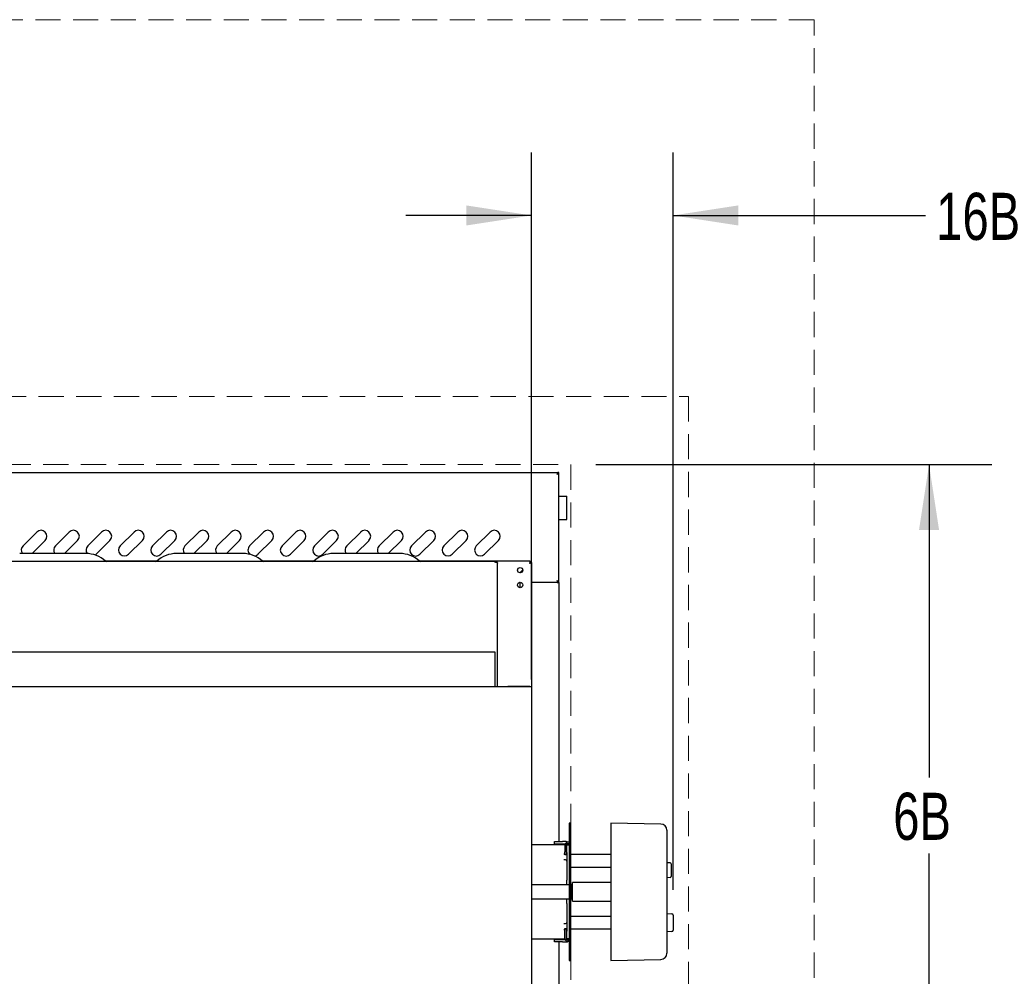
# Model space of a CAD drawing. Header units: inches. Extents: x 33 to 537, y 23 to 447.
# Tile 42 of 68: x 91 to 122, y 109 to 139. Entities that reach past the tile are written whole.
import ezdxf

# ---------------------------------------------------------------- set-up
doc = ezdxf.new("R2010")
doc.units = ezdxf.units.IN
doc.header["$LTSCALE"] = 16
doc.header["$MEASUREMENT"] = 0
doc.linetypes.add('HIDDEN', pattern=[0.075, 0.05, -0.025])
doc.layers.add('FORMAT', color=7, linetype='Continuous')
doc.styles.add('SLDTEXTSTYLE0', font='TXT', dxfattribs={"width": 0.75})
doc.dimstyles.new('SLDDIMSTYLE0', dxfattribs={"dimtxt": 1.5, "dimasz": 2.08, "dimexe": 0, "dimexo": 0.0625, "dimgap": 0.375, "dimtad": 0, "dimtih": 1, "dimtoh": 1, "dimdec": 0, "dimrnd": 1e-09, "dimzin": 12, "dimdsep": 46, "dimlunit": 5, "dimtxsty": 'SLDTEXTSTYLE0', "dimsah": 1, "dimcen": 0.09, "dimadec": 0, "dimazin": 3, "dimtfac": 1, "dimtdec": 0, "dimtofl": 0, "dimtmove": 0, "dimatfit": 3, "dimfxl": 0, "dimfrac": 2, "dimtolj": 1, "dimtzin": 12, "dimarcsym": 0})
doc.dimstyles.new('SLDDIMSTYLE1', dxfattribs={"dimtxt": 1.5, "dimasz": 2.08, "dimexe": 0, "dimexo": 0.0625, "dimgap": 0.375, "dimtad": 0, "dimtih": 1, "dimtoh": 1, "dimdec": 0, "dimrnd": 1e-09, "dimzin": 12, "dimdsep": 46, "dimlunit": 5, "dimtxsty": 'SLDTEXTSTYLE0', "dimsah": 1, "dimcen": 0.09, "dimadec": 0, "dimazin": 3, "dimtfac": 1, "dimtdec": 0, "dimtmove": 0, "dimatfit": 0, "dimfxl": 0, "dimfrac": 2, "dimtolj": 1, "dimtzin": 12, "dimarcsym": 0})

# ---------------------------------------------------------------- blocks, each defined once
blk = doc.blocks.new('_D_7')
at = {"layer": 'FORMAT'}
for p, q in [((109.24, 125.315), (121.853, 125.315)), ((119.853, 125.315), (119.853, 115.358)), ((119.853, 102.977), (119.853, 112.933))]:
    blk.add_line(p, q, dxfattribs=at)
for points in [[(119.853, 125.315), (119.533, 123.235), (120.173, 123.235)], [(119.853, 102.977), (120.173, 105.057), (119.533, 105.057)]]:
    blk.add_solid(points, dxfattribs=at)
at = {"layer": 'FORMAT', "insert": (118.712, 114.867), "char_height": 1.5, "attachment_point": 1, "style": 'SLDTEXTSTYLE0'}
blk.add_mtext('6B', dxfattribs=at)
blk = doc.blocks.new('_D_10')
at = {"layer": 'FORMAT'}
for p, q in [((107.19, 118.479), (107.19, 135.251)), ((111.701, 111.772), (111.701, 135.251)), ((107.19, 133.251), (103.19, 133.251)), ((111.701, 133.251), (119.738, 133.251))]:
    blk.add_line(p, q, dxfattribs=at)
for points in [[(107.19, 133.251), (105.11, 133.571), (105.11, 132.931)], [(111.701, 133.251), (113.781, 132.931), (113.781, 133.571)]]:
    blk.add_solid(points, dxfattribs=at)
at = {"layer": 'FORMAT', "insert": (120.08, 133.972), "char_height": 1.5, "attachment_point": 1, "style": 'SLDTEXTSTYLE0'}
blk.add_mtext('16B', dxfattribs=at)
blk = doc.blocks.new('SW_NOTE_0_5')
at = {"layer": 'FORMAT', "color": 0, "insert": (0, -0.696), "char_height": 1.5, "attachment_point": 1, "style": 'SLDTEXTSTYLE0'}
blk.add_mtext('NON-COMBUSTIBLE CONSTRUCTION', dxfattribs=at)

msp = doc.modelspace()

# ---------------------------------------------------------------- linework, layer by layer
at = {"color": 7, "linetype": 'Continuous', "lineweight": 25}
for p, q in [((60.858, 125.065), (108.022, 125.065)), ((108.022, 125.065), (108.022, 125.041)), ((108.065, 125.065), (108.027, 125.065)), ((108.065, 121.565), (108.065, 125.065)), ((108.065, 124.315), (108.245, 124.315)), ((108.245, 124.315), (108.315, 124.315)), ((108.315, 123.565), (108.315, 124.315)), ((108.065, 123.565), (108.245, 123.565)), ((108.245, 123.565), (108.315, 123.565)), ((90.995, 122.726), (91.437, 123.168)), ((92.026, 122.726), (92.468, 123.168)), ((93.058, 122.726), (93.5, 123.168)), ((94.089, 122.726), (94.531, 123.168)), ((95.12, 122.726), (95.562, 123.168)), ((96.151, 122.726), (96.593, 123.168)), ((97.183, 122.726), (97.625, 123.168)), ((98.214, 122.726), (98.656, 123.168)), ((99.245, 122.726), (99.687, 123.168)), ((100.276, 122.726), (100.718, 123.168)), ((101.308, 122.726), (101.75, 123.168)), ((102.339, 122.726), (102.781, 123.168)), ((103.37, 122.726), (103.812, 123.168)), ((104.401, 122.726), (104.843, 123.168)), ((105.433, 122.726), (105.875, 123.168)), ((91.702, 122.903), (91.284, 122.485)), ((92.734, 122.903), (92.315, 122.485)), ((93.765, 122.903), (93.323, 122.461)), ((94.796, 122.903), (94.354, 122.461)), ((95.827, 122.903), (95.385, 122.461)), ((96.859, 122.903), (96.44, 122.485)), ((97.89, 122.903), (97.471, 122.485)), ((98.921, 122.903), (98.479, 122.461)), ((99.952, 122.903), (99.51, 122.461)), ((100.984, 122.903), (100.542, 122.461)), ((102.015, 122.903), (101.596, 122.485)), ((103.046, 122.903), (102.628, 122.485)), ((104.077, 122.903), (103.635, 122.461)), ((105.109, 122.903), (104.667, 122.461)), ((106.14, 122.903), (105.698, 122.461)), ((92.992, 122.485), (90.889, 122.485)), ((93.323, 122.461), (93.292, 122.436)), ((97.992, 122.485), (95.889, 122.485)), ((102.992, 122.485), (100.889, 122.485)), ((106.027, 122.235), (62.853, 122.235)), ((95.245, 122.238), (93.635, 122.238)), ((100.245, 122.238), (98.635, 122.238)), ((107.149, 122.238), (103.635, 122.238)), ((106.027, 122.212), (106.027, 122.235)), ((106.047, 122.235), (106.027, 122.235)), ((106.047, 122.212), (106.027, 122.212)), ((106.047, 122.212), (106.047, 122.235)), ((106.105, 118.241), (106.105, 122.177)), ((107.149, 122.238), (107.149, 122.2)), ((107.19, 122.197), (107.152, 122.197)), ((107.19, 122.197), (107.19, 118.256)), ((106.82, 121.871), (106.913, 121.965)), ((106.914, 121.958), (106.826, 121.871)), ((106.815, 121.565), (106.804, 121.565)), ((106.815, 121.567), (106.815, 121.4)), ((108.007, 121.565), (107.19, 121.565)), ((108.007, 121.565), (108.065, 121.565)), ((108.022, 121.565), (108.022, 121.591)), ((108.065, 121.565), (108.027, 121.565)), ((108.065, 121.565), (108.065, 113.312)), ((106.034, 119.348), (62.847, 119.348)), ((106.034, 119.29), (106.034, 119.348)), ((106.034, 118.241), (106.034, 119.29)), ((107.138, 118.241), (61.742, 118.241)), ((106.44, 118.257), (107.118, 118.257)), ((106.44, 118.257), (106.44, 118.257)), ((106.44, 118.257), (107.118, 118.257)), ((106.44, 118.241), (106.44, 118.257)), ((107.138, 118.256), (107.138, 118.226)), ((107.138, 118.256), (107.19, 118.256)), ((107.19, 118.256), (107.19, 117.679)), ((107.19, 117.679), (107.19, 115.788)), ((107.19, 115.788), (107.19, 100.086)), ((108.433, 113.899), (108.394, 113.899)), ((108.394, 113.899), (108.394, 113.859)), ((108.394, 113.859), (108.394, 113.442)), ((108.433, 113.899), (108.433, 113.859)), ((108.433, 113.859), (108.433, 113.442)), ((111.311, 113.872), (109.713, 113.899)), ((109.713, 113.899), (109.713, 113.859)), ((109.713, 113.859), (109.713, 113.442)), ((111.504, 113.675), (111.504, 113.635)), ((111.504, 113.635), (111.504, 113.377)), ((108.256, 113.214), (107.19, 113.214)), ((107.925, 113.234), (107.925, 113.312)), ((107.925, 113.312), (108.175, 113.312)), ((108.175, 113.234), (107.925, 113.234)), ((108.065, 113.234), (108.065, 113.214)), ((108.296, 113.312), (108.175, 113.312)), ((108.26, 113.234), (108.175, 113.234)), ((108.316, 113.214), (108.296, 113.214)), ((108.296, 113.214), (108.296, 113.214)), ((108.316, 113.214), (108.394, 113.214)), ((108.316, 112.964), (108.316, 113.214)), ((108.394, 113.289), (108.335, 113.289)), ((108.335, 113.25), (108.394, 113.25)), ((108.394, 113.442), (108.394, 109.987)), ((108.433, 113.442), (108.433, 109.987)), ((109.713, 113.442), (109.713, 109.987)), ((111.504, 113.377), (111.504, 110.052)), ((108.216, 112.925), (108.256, 112.925)), ((108.256, 113.21), (108.256, 112.984)), ((108.256, 112.886), (108.256, 112.984)), ((108.295, 112.984), (108.295, 113.21)), ((108.295, 112.984), (108.295, 112.886)), ((108.316, 112.964), (108.316, 112.084)), ((108.278, 112.728), (108.216, 112.728)), ((108.295, 112.886), (108.256, 112.886)), ((109.713, 112.896), (108.433, 112.896)), ((111.504, 112.649), (111.606, 112.641)), ((111.642, 112.601), (111.642, 112.485)), ((108.433, 112.502), (109.713, 112.502)), ((111.642, 112.485), (111.642, 112.321)), ((111.642, 112.321), (111.642, 112.205)), ((108.316, 112.023), (108.316, 112.084)), ((108.316, 111.939), (108.316, 112.023)), ((109.713, 112.01), (108.492, 112.01)), ((108.492, 111.419), (108.492, 112.01)), ((111.606, 112.166), (111.504, 112.157)), ((108.394, 111.939), (107.19, 111.939)), ((108.482, 111.939), (108.433, 111.939)), ((108.492, 111.929), (108.482, 111.939)), ((108.482, 111.489), (108.482, 111.939)), ((107.19, 111.489), (108.394, 111.489)), ((108.316, 111.406), (108.316, 111.489)), ((108.316, 111.345), (108.316, 111.406)), ((108.316, 111.345), (108.316, 110.464)), ((108.433, 111.489), (108.482, 111.489)), ((108.482, 111.489), (108.492, 111.499)), ((108.492, 111.419), (109.713, 111.419)), ((111.504, 111.025), (111.665, 111.011)), ((109.713, 110.927), (108.433, 110.927)), ((111.701, 110.972), (111.701, 110.488)), ((108.216, 110.701), (108.278, 110.701)), ((108.256, 110.504), (108.216, 110.504)), ((108.256, 110.543), (108.295, 110.543)), ((108.256, 110.445), (108.256, 110.543)), ((108.256, 110.218), (108.256, 110.445)), ((108.295, 110.543), (108.295, 110.445)), ((108.295, 110.445), (108.295, 110.218)), ((108.316, 110.214), (108.316, 110.464)), ((108.433, 110.533), (109.713, 110.533)), ((111.665, 110.449), (111.504, 110.435)), ((107.19, 110.214), (108.256, 110.214)), ((107.925, 110.116), (107.925, 110.194)), ((107.925, 110.194), (108.175, 110.194)), ((108.175, 110.116), (107.925, 110.116)), ((108.065, 110.214), (108.065, 110.194)), ((108.065, 110.116), (108.065, 102.163)), ((108.175, 110.194), (108.26, 110.194)), ((108.175, 110.116), (108.296, 110.116)), ((108.296, 110.214), (108.316, 110.214)), ((108.296, 110.214), (108.296, 110.214)), ((108.394, 110.214), (108.316, 110.214)), ((108.335, 110.179), (108.394, 110.179)), ((108.394, 110.14), (108.335, 110.14)), ((108.394, 109.987), (108.394, 109.57)), ((108.433, 109.987), (108.433, 109.57)), ((109.713, 109.987), (109.713, 109.57)), ((111.504, 110.052), (111.504, 109.794)), ((111.504, 109.794), (111.504, 109.754)), ((108.394, 109.57), (108.394, 109.529)), ((108.394, 109.529), (108.433, 109.529)), ((108.433, 109.57), (108.433, 109.529)), ((109.713, 109.57), (109.713, 109.529)), ((109.713, 109.529), (111.311, 109.557))]:
    msp.add_line(p, q, dxfattribs=at)
at = {"color": 7, "linetype": 'Continuous', "lineweight": 25, "flags": 128}
for points in [[(106.047, 122.212), (106.059, 122.212), (106.07, 122.21), (106.08, 122.206), (106.088, 122.202), (106.096, 122.197), (106.101, 122.19), (106.104, 122.184), (106.105, 122.177)], [(107.118, 118.257), (107.132, 118.256), (107.138, 118.254)], [(107.138, 118.254), (107.132, 118.256), (107.118, 118.257)], [(108.394, 113.214), (108.392, 113.234), (108.387, 113.25)], [(108.387, 110.179), (108.392, 110.195), (108.394, 110.214)]]:
    msp.add_lwpolyline(points, dxfattribs=at)
at = {"color": 7, "linetype": 'Continuous', "lineweight": 25}
for centre in [(106.829, 121.956), (106.829, 121.483)]:
    msp.add_circle(centre, 0.085, dxfattribs=at)
for centre, radius, start, end in [((91.57, 123.036), 0.188, 315, 135), ((92.601, 123.036), 0.188, 315, 135), ((93.632, 123.036), 0.188, 315, 135), ((94.664, 123.036), 0.188, 315, 135), ((95.695, 123.036), 0.188, 315, 135), ((96.726, 123.036), 0.188, 315, 135), ((97.757, 123.036), 0.188, 315, 135), ((98.789, 123.036), 0.188, 315, 135), ((99.82, 123.036), 0.188, 315, 135), ((100.851, 123.036), 0.188, 315, 135), ((101.882, 123.036), 0.188, 315, 135), ((102.914, 123.036), 0.188, 315, 135), ((103.945, 123.036), 0.188, 315, 135), ((104.976, 123.036), 0.188, 315, 135), ((106.007, 123.036), 0.188, 315, 135), ((91.128, 122.594), 0.188, 135, 215.6051), ((92.159, 122.594), 0.188, 135, 215.6051), ((93.19, 122.594), 0.187, 135, 216.0429), ((94.222, 122.594), 0.187, 135, 315), ((95.253, 122.594), 0.188, 135, 315), ((96.284, 122.594), 0.187, 135, 215.6051), ((97.315, 122.594), 0.187, 135, 215.6051), ((98.347, 122.594), 0.187, 135, 226.6252), ((99.378, 122.594), 0.188, 135, 315), ((100.409, 122.594), 0.188, 135, 315), ((101.44, 122.594), 0.188, 135, 215.6051), ((102.472, 122.594), 0.188, 135, 215.6051), ((103.503, 122.594), 0.188, 135, 315), ((104.534, 122.594), 0.187, 135, 315), ((105.565, 122.594), 0.187, 135, 315), ((92.992, 121.528), 0.957, 48.537, 90), ((95.889, 121.528), 0.957, 90, 131.463), ((97.992, 121.528), 0.957, 48.537, 90), ((98.347, 122.594), 0.188, 276.5369, 315), ((100.889, 121.528), 0.957, 90, 131.463), ((102.992, 121.528), 0.957, 48.537, 90), ((93.652, 122.275), 0.0407, 228.537, 270), ((95.229, 122.275), 0.0407, 270, 311.463), ((98.652, 122.275), 0.0407, 228.537, 270), ((100.229, 122.275), 0.0407, 270, 311.463), ((103.652, 122.275), 0.0407, 228.537, 270), ((111.307, 113.675), 0.197, 0, 89), ((108.335, 113.21), 0.0787, 90, 180), ((108.335, 113.21), 0.0394, 90, 180), ((108.296, 113.214), 0.098, 49.7558, 90), ((108.296, 113.214), 0.02, 0, 70.0986), ((108.278, 112.963), 0.038, 297.5482, 0), ((108.278, 112.69), 0.038, 0, 90), ((111.603, 112.601), 0.0394, 0, 85), ((111.603, 112.205), 0.0394, 275, 0), ((108.278, 110.739), 0.038, 270, 0), ((111.662, 110.972), 0.0394, 0, 85), ((108.278, 110.466), 0.038, 0, 62.4518), ((111.662, 110.488), 0.0394, 275, 0), ((108.335, 110.218), 0.0787, 180, 270), ((108.335, 110.218), 0.0394, 180, 270), ((108.296, 110.214), 0.098, 270, 310.2442), ((108.296, 110.214), 0.02, 289.9014, 0), ((111.307, 109.754), 0.197, 271, 0)]:
    msp.add_arc(centre, radius, start, end, dxfattribs=at)
for points, knots in [([(108.007, 125.007), (108.015, 125.012), (108.031, 125.022), (108.05, 125.036), (108.063, 125.051), (108.065, 125.06), (108.065, 125.065)], [0, 0, 0, 0, 0.254719, 0.50961, 0.764503, 1, 1, 1, 1]), ([(108.007, 125.007), (108.012, 125.016), (108.022, 125.033), (108.027, 125.053), (108.027, 125.063), (108.027, 125.065)], [0, 0, 0, 0, 0.452924, 0.908648, 1, 1, 1, 1]), ([(108.022, 125.065), (108.021, 125.064), (108.019, 125.062), (108.015, 125.049), (108.011, 125.03), (108.009, 125.014), (108.007, 125.007)], [0, 0, 0, 0, 0.250001, 0.499998, 0.749999, 1, 1, 1, 1]), ([(108.022, 125.027), (108.021, 125.027), (108.019, 125.026), (108.015, 125.021), (108.011, 125.015), (108.009, 125.009), (108.007, 125.007)], [0, 0, 0, 0, 0.250003, 0.500003, 0.750003, 1, 1, 1, 1]), ([(106.105, 122.177), (106.104, 122.184), (106.103, 122.2), (106.089, 122.219), (106.07, 122.232), (106.055, 122.234), (106.047, 122.235)], [0, 0, 0, 0, 0.249998, 0.499999, 0.750012, 1, 1, 1, 1]), ([(107.149, 122.238), (107.147, 122.237), (107.145, 122.236), (107.141, 122.222), (107.136, 122.203), (107.134, 122.188), (107.132, 122.18)], [0, 0, 0, 0, 0.249999, 0.500001, 0.75, 1, 1, 1, 1]), ([(107.149, 122.2), (107.147, 122.2), (107.145, 122.199), (107.141, 122.195), (107.136, 122.188), (107.134, 122.183), (107.132, 122.18)], [0, 0, 0, 0, 0.250002, 0.500002, 0.750002, 1, 1, 1, 1]), ([(107.132, 122.18), (107.14, 122.182), (107.155, 122.184), (107.174, 122.189), (107.188, 122.193), (107.189, 122.195), (107.19, 122.197)], [0, 0, 0, 0, 0.250012, 0.5, 0.750001, 1, 1, 1, 1]), ([(107.132, 122.18), (107.135, 122.182), (107.14, 122.184), (107.147, 122.189), (107.151, 122.193), (107.152, 122.195), (107.152, 122.197)], [0, 0, 0, 0, 0.250019, 0.500013, 0.749989, 1, 1, 1, 1]), ([(108.065, 121.565), (108.064, 121.57), (108.063, 121.58), (108.049, 121.594), (108.029, 121.609), (108.014, 121.618), (108.007, 121.623)], [0, 0, 0, 0, 0.254727, 0.509624, 0.764508, 1, 1, 1, 1]), ([(108.027, 121.565), (108.026, 121.574), (108.024, 121.591), (108.014, 121.611), (108.008, 121.621), (108.007, 121.623)], [0, 0, 0, 0, 0.45295, 0.908662, 1, 1, 1, 1]), ([(108.007, 121.623), (108.009, 121.615), (108.011, 121.6), (108.015, 121.581), (108.019, 121.567), (108.021, 121.566), (108.022, 121.565)], [0, 0, 0, 0, 0.25, 0.499999, 0.75, 1, 1, 1, 1]), ([(108.007, 121.623), (108.009, 121.62), (108.011, 121.615), (108.015, 121.608), (108.019, 121.604), (108.021, 121.603), (108.022, 121.603)], [0, 0, 0, 0, 0.249997, 0.499997, 0.749997, 1, 1, 1, 1])]:
    msp.add_open_spline(points, degree=3, knots=knots, dxfattribs=at)
at = {"layer": 'FORMAT', "linetype": 'HIDDEN', "lineweight": 18}
for p, q in [((116.19, 139.485), (52.69, 139.485)), ((116.19, 102.977), (116.19, 139.485)), ((56.69, 127.485), (112.19, 127.485)), ((112.19, 127.485), (112.19, 102.977)), ((60.44, 125.315), (108.44, 125.315)), ((108.44, 125.315), (108.44, 102.977))]:
    msp.add_line(p, q, dxfattribs=at)

# ---------------------------------------------------------------- block references
at = {"layer": 'FORMAT'}
msp.add_blockref('SW_NOTE_0_5', (58.029, 130.285), dxfattribs=at)

# ---------------------------------------------------------------- dimensions: what is measured, and where the dimension line sits
dim = msp.add_linear_dim(base=(107.19, 133.251), p1=(111.701, 110.972), p2=(107.19, 117.679), text='16B', dimstyle='SLDDIMSTYLE1', dxfattribs=at)
dim.commit()
dim.dimension.update_dxf_attribs({"geometry": '_D_10', "text_midpoint": (121.78, 133.251), "dimtype": 160})
dim = msp.add_linear_dim(base=(119.853, 102.977), p1=(108.44, 125.315), p2=(151.451, 102.977), angle=90, text='6B', dimstyle='SLDDIMSTYLE0', dxfattribs=at)
dim.commit()
dim.dimension.update_dxf_attribs({"geometry": '_D_7', "text_midpoint": (119.853, 114.146), "dimtype": 160})

doc.saveas('drawing.dxf')
